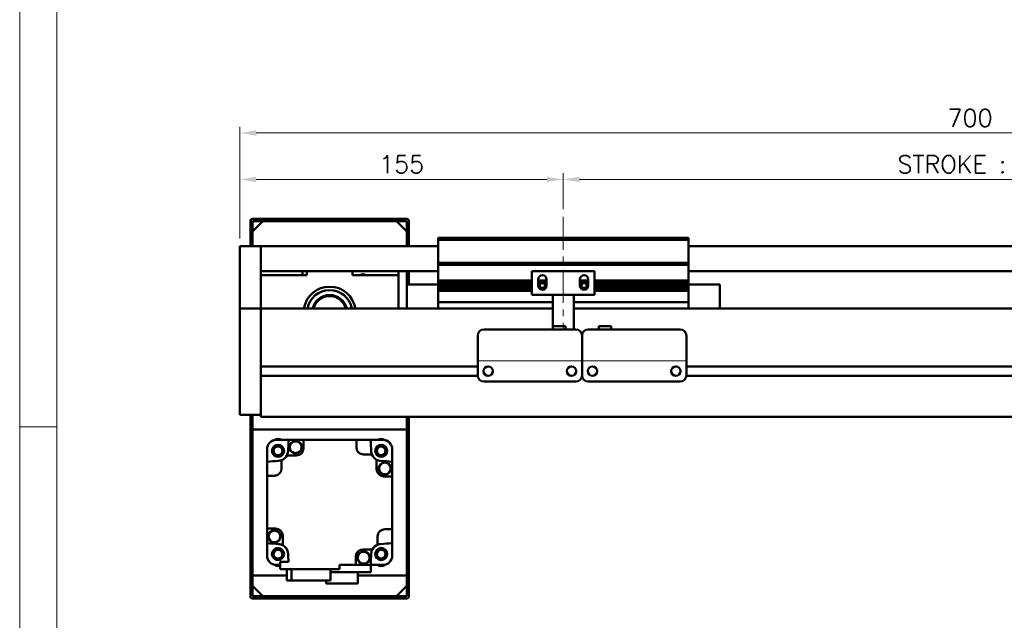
# Model space of a CAD drawing. Header units: millimetres. Extents: x 46891 to 50037, y 6223 to 9583.
# Tile 2 of 5: x 48547 to 49019, y 8963 to 9251. Entities that reach past the tile are written whole.
import ezdxf

# ---------------------------------------------------------------- set-up
doc = ezdxf.new("R2010")
doc.units = ezdxf.units.MM
doc.header["$LTSCALE"] = 0.5
doc.linetypes.add('CENTER', pattern=[50.8, 31.75, -6.35, 6.35, -6.35])
doc.layers.get('0').update_dxf_attribs({"lineweight": 20})
doc.layers.add('1', color=1, linetype='CENTER', lineweight=13)
doc.layers.add('외형선(ISO)', color=7, linetype='Continuous', lineweight=50)
doc.styles.add('DSR TEXT', font='romans.shx', dxfattribs={"bigfont": 'whgtxt.shx'})
doc.styles.get("Standard").update_dxf_attribs({"font": 'romans.shx', "bigfont": 'whgtxt.shx'})
doc.dimstyles.new('DSR', dxfattribs={"dimscale": 2, "dimtxt": 3, "dimasz": 3, "dimexe": 0.5, "dimexo": 0.5, "dimgap": 0.5, "dimtad": 1, "dimdsep": 46, "dimtxsty": 'Standard', "dimcen": 2.5, "dimclrd": 4, "dimclre": 4, "dimclrt": 2, "dimadec": 0, "dimazin": 2, "dimtfac": 1, "dimtmove": 0, "dimatfit": 3, "dimfxl": 0, "dimlwd": -1, "dimlwe": -1, "dimarcsym": 0})

# ---------------------------------------------------------------- blocks, each defined once
blk = doc.blocks.new('A$C1C1952E1')
at = {"color": 1}
blk.add_lwpolyline([(0, 0), (420, 0), (420, 297), (0, 297)], close=True, dxfattribs=at)
at = {"color": 3}
blk.add_lwpolyline([(5, 5), (415, 5), (415, 292), (5, 292)], close=True, dxfattribs=at)
blk = doc.blocks.new('*D117')
at = {"color": 1, "linetype": 'ByBlock'}
for p, q in [((48807.26, 9160.24), (48807.26, 9177.59)), ((49207.26, 9160.24), (49207.26, 9177.59)), ((48815.06, 9174.59), (49199.46, 9174.59))]:
    blk.add_line(p, q, dxfattribs=at)
at = {"color": 1}
for points in [[(48815.06, 9175.89), (48815.06, 9173.29), (48807.26, 9174.59)], [(49199.46, 9175.89), (49199.46, 9173.29), (49207.26, 9174.59)]]:
    blk.add_solid(points, dxfattribs=at)
at = {"layer": 'Defpoints', "color": 0}
for p in [(49207.26, 9174.59), (48807.26, 9156.64), (49207.26, 9156.64)]:
    blk.add_point(p, dxfattribs=at)
at = {"color": 3, "insert": (49007.26, 9181.79), "char_height": 8.4, "attachment_point": 5, "style": 'DSR TEXT'}
blk.add_mtext('STROKE : 400', dxfattribs=at)
blk = doc.blocks.new('*D118')
at = {"color": 1, "linetype": 'ByBlock'}
for p, q in [((48652.26, 9146.24), (48652.26, 9177.59)), ((48807.26, 9160.24), (48807.26, 9177.59)), ((48799.46, 9174.59), (48660.06, 9174.59))]:
    blk.add_line(p, q, dxfattribs=at)
at = {"color": 1}
for points in [[(48660.06, 9175.89), (48660.06, 9173.29), (48652.26, 9174.59)], [(48799.46, 9175.89), (48799.46, 9173.29), (48807.26, 9174.59)]]:
    blk.add_solid(points, dxfattribs=at)
at = {"layer": 'Defpoints', "color": 0}
for p in [(48652.26, 9174.59), (48807.26, 9156.64), (48652.26, 9142.64)]:
    blk.add_point(p, dxfattribs=at)
at = {"color": 3, "insert": (48729.76, 9181.79), "char_height": 8.4, "attachment_point": 5, "style": 'DSR TEXT'}
blk.add_mtext('155', dxfattribs=at)
blk = doc.blocks.new('*D119')
at = {"color": 1, "linetype": 'ByBlock'}
for p, q in [((48652.26, 9146.24), (48652.26, 9199.87)), ((49352.26, 9146.24), (49352.26, 9199.87)), ((48660.06, 9196.87), (49344.46, 9196.87))]:
    blk.add_line(p, q, dxfattribs=at)
at = {"color": 1}
for points in [[(48660.06, 9198.17), (48660.06, 9195.57), (48652.26, 9196.87)], [(49344.46, 9198.17), (49344.46, 9195.57), (49352.26, 9196.87)]]:
    blk.add_solid(points, dxfattribs=at)
at = {"layer": 'Defpoints', "color": 0}
for p in [(49352.26, 9196.87), (48652.26, 9142.64), (49352.26, 9142.64)]:
    blk.add_point(p, dxfattribs=at)
at = {"color": 3, "insert": (49002.26, 9204.07), "char_height": 8.4, "attachment_point": 5, "style": 'DSR TEXT'}
blk.add_mtext('700', dxfattribs=at)

msp = doc.modelspace()

# ---------------------------------------------------------------- linework, layer by layer
msp.add_line((48866.25573, 9087.64039), (48766.25573, 9087.64039))
at = {"color": 1}
msp.add_line((48564.41227, 9055.90155), (48546.67132, 9055.90155), dxfattribs=at)
at = {"layer": '1'}
msp.add_line((48807.25573, 9156.64025), (48807.25573, 9102.64025), dxfattribs=at)
at = {"layer": '외형선(ISO)'}
for p, q in [((48657.25573, 9154.64025), (48657.25573, 9142.64025)), ((48666.25573, 9155.64025), (48658.25573, 9155.64025)), ((48658.25573, 9149.64025), (48663.25573, 9154.64025)), ((48658.25573, 9142.64025), (48658.25573, 9154.14025)), ((48658.75573, 9154.64025), (48666.25573, 9154.64025)), ((48727.25573, 9154.64025), (48663.25573, 9154.64025)), ((48666.25573, 9154.64025), (48666.25573, 9155.64025)), ((48666.25573, 9155.64025), (48670.25573, 9155.64025)), ((48670.25573, 9155.64025), (48670.25573, 9154.64025)), ((48720.25573, 9155.64025), (48670.25573, 9155.64025)), ((48670.25573, 9154.64025), (48720.25573, 9154.64025)), ((48720.25573, 9154.64025), (48720.25573, 9155.64025)), ((48720.25573, 9155.64025), (48724.25573, 9155.64025)), ((48724.25573, 9155.64025), (48724.25573, 9154.64025)), ((48732.25573, 9155.64025), (48724.25573, 9155.64025)), ((48724.25573, 9154.64025), (48731.75573, 9154.64025)), ((48727.25573, 9154.64025), (48732.25573, 9149.64025)), ((48732.25573, 9154.14025), (48732.25573, 9142.64025)), ((48733.25573, 9142.64025), (48733.25573, 9154.64025)), ((48658.25573, 9149.64025), (48658.25573, 9142.64025)), ((48732.25573, 9142.64025), (48732.25573, 9149.64025)), ((48747.25573, 9145.64025), (48747.25573, 9146.64025)), ((48867.25573, 9146.64025), (48747.25573, 9146.64025)), ((48747.25573, 9134.64025), (48747.25573, 9145.64025)), ((48747.25573, 9145.64025), (48867.25573, 9145.64025)), ((48867.25573, 9146.64025), (48867.25573, 9145.64025)), ((48867.25573, 9145.64025), (48867.25573, 9134.64025)), ((48652.25573, 9142.64025), (48652.25573, 9140.64025)), ((48662.25573, 9142.64025), (48652.25573, 9142.64025)), ((48652.25573, 9139.85573), (48652.25573, 9140.64025)), ((48652.25573, 9139.35702), (48652.25573, 9139.85573)), ((48652.25573, 9139.35702), (48652.25573, 9138.28854)), ((48652.25573, 9138.28854), (48652.25573, 9135.30273)), ((48662.25573, 9140.64025), (48662.25573, 9142.64025)), ((48662.25573, 9142.64025), (48747.25573, 9142.64025)), ((48662.25573, 9142.64025), (48662.25573, 9140.64025)), ((48662.25573, 9140.64025), (48662.25573, 9139.85573)), ((48662.25573, 9139.85573), (48662.25573, 9140.64025)), ((48662.25573, 9139.85573), (48662.25573, 9139.35702)), ((48662.25573, 9139.35702), (48662.25573, 9139.85573)), ((48662.25573, 9138.28854), (48662.25573, 9139.35702)), ((48662.25573, 9139.35702), (48662.25573, 9138.28854)), ((48662.25573, 9135.30273), (48662.25573, 9138.28854)), ((48662.25573, 9138.28854), (48662.25573, 9135.30273)), ((48867.25573, 9142.64025), (49342.25573, 9142.64025)), ((48652.25573, 9126.73843), (48652.25573, 9135.30273)), ((48662.25573, 9135.30273), (48662.25573, 9126.73843)), ((48662.25573, 9131.14025), (48662.25573, 9135.30273)), ((48747.25573, 9133.64025), (48747.25573, 9134.64025)), ((48747.25573, 9134.64025), (48867.25573, 9134.64025)), ((48747.25573, 9132.64025), (48747.25573, 9133.64025)), ((48747.25573, 9133.64025), (48867.25573, 9133.64025)), ((48867.25573, 9134.64025), (48867.25573, 9133.64025)), ((48867.25573, 9133.64025), (48867.25573, 9132.64025)), ((48662.25573, 9130.64025), (48747.25573, 9130.64025)), ((48684.25573, 9128.64025), (48662.25573, 9128.64025)), ((48682.25573, 9130.64025), (48682.25573, 9128.64025)), ((48684.25573, 9130.64025), (48684.25573, 9128.64025)), ((48706.25573, 9128.64025), (48706.25573, 9130.64025)), ((48728.25573, 9128.64025), (48706.25573, 9128.64025)), ((48728.25573, 9130.64025), (48728.25573, 9128.64025)), ((48728.25573, 9112.64025), (48728.25573, 9128.64025)), ((48732.25573, 9124.14025), (48732.25573, 9130.64025)), ((48732.25573, 9130.64025), (48732.25573, 9124.14025)), ((48733.25573, 9124.14025), (48733.25573, 9130.64025)), ((48747.25573, 9126.14025), (48747.25573, 9132.64025)), ((48822.25573, 9130.64025), (48792.25573, 9130.64025)), ((48792.25573, 9119.24025), (48792.25573, 9130.64025)), ((48822.25573, 9130.64025), (48822.25573, 9119.24025)), ((48867.25573, 9132.64025), (48867.25573, 9126.14025)), ((48867.25573, 9130.64025), (49342.25573, 9130.64025)), ((48652.25573, 9124.64314), (48652.25573, 9126.73843)), ((48652.25573, 9113.22119), (48652.25573, 9124.64314)), ((48662.25573, 9126.73843), (48662.25573, 9124.64314)), ((48662.25573, 9124.64314), (48662.25573, 9113.22119)), ((48732.25573, 9124.14025), (48732.25573, 9112.64025)), ((48747.25573, 9124.14025), (48732.25573, 9124.14025)), ((48747.25573, 9125.64025), (48747.25573, 9126.14025)), ((48747.25573, 9126.14025), (48792.25573, 9126.14025)), ((48747.25573, 9125.14025), (48747.25573, 9125.64025)), ((48747.25573, 9125.64025), (48792.25573, 9125.64025)), ((48747.25573, 9124.14025), (48747.25573, 9125.14025)), ((48747.25573, 9125.14025), (48792.25573, 9125.14025)), ((48747.25573, 9123.64025), (48747.25573, 9124.14025)), ((48747.25573, 9124.14025), (48792.25573, 9124.14025)), ((48795.25573, 9123.64025), (48795.25573, 9126.64025)), ((48795.25573, 9126.14025), (48799.25573, 9126.14025)), ((48795.25573, 9125.64025), (48799.25573, 9125.64025)), ((48795.25573, 9125.14025), (48799.25573, 9125.14025)), ((48795.25573, 9124.14025), (48796.13249, 9124.14025)), ((48798.37897, 9124.14025), (48799.25573, 9124.14025)), ((48799.25573, 9126.64025), (48799.25573, 9123.64025)), ((48815.25573, 9123.64025), (48815.25573, 9126.64025)), ((48815.25573, 9126.14025), (48819.25573, 9126.14025)), ((48815.25573, 9125.64025), (48819.25573, 9125.64025)), ((48815.25573, 9125.14025), (48819.25573, 9125.14025)), ((48815.25573, 9124.14025), (48816.13249, 9124.14025)), ((48818.37897, 9124.14025), (48819.25573, 9124.14025)), ((48819.25573, 9126.64025), (48819.25573, 9123.64025)), ((48822.25573, 9126.14025), (48867.25573, 9126.14025)), ((48822.25573, 9125.64025), (48867.25573, 9125.64025)), ((48822.25573, 9125.14025), (48867.25573, 9125.14025)), ((48822.25573, 9124.14025), (48867.25573, 9124.14025)), ((48867.25573, 9126.14025), (48867.25573, 9125.64025)), ((48867.25573, 9125.64025), (48867.25573, 9125.14025)), ((48867.25573, 9125.14025), (48867.25573, 9124.14025)), ((48867.25573, 9124.14025), (48882.25573, 9124.14025)), ((48867.25573, 9124.14025), (48867.25573, 9123.64025)), ((48882.25573, 9112.64025), (48882.25573, 9124.14025)), ((48747.25573, 9123.14025), (48747.25573, 9123.64025)), ((48747.25573, 9123.64025), (48792.25573, 9123.64025)), ((48747.25573, 9122.14025), (48747.25573, 9123.14025)), ((48747.25573, 9123.14025), (48792.25573, 9123.14025)), ((48747.25573, 9121.64025), (48747.25573, 9122.14025)), ((48747.25573, 9122.14025), (48792.25573, 9122.14025)), ((48747.25573, 9121.14025), (48747.25573, 9121.64025)), ((48747.25573, 9121.64025), (48792.25573, 9121.64025)), ((48747.25573, 9116.64025), (48747.25573, 9121.14025)), ((48747.25573, 9121.14025), (48792.25573, 9121.14025)), ((48802.25573, 9119.24025), (48792.25573, 9119.24025)), ((48795.25573, 9123.64025), (48796.02623, 9123.64025)), ((48795.31924, 9123.14025), (48796.13249, 9123.14025)), ((48795.93286, 9122.14025), (48798.57861, 9122.14025)), ((48798.37897, 9123.14025), (48799.19222, 9123.14025)), ((48798.48523, 9123.64025), (48799.25573, 9123.64025)), ((48802.25573, 9119.74025), (48802.25573, 9119.24025)), ((48812.25573, 9119.24025), (48802.25573, 9119.24025)), ((48802.25573, 9117.14025), (48802.25573, 9119.24025)), ((48812.25573, 9119.24025), (48812.25573, 9119.74025)), ((48822.25573, 9119.24025), (48812.25573, 9119.24025)), ((48812.25573, 9119.24025), (48812.25573, 9117.14025)), ((48815.25573, 9123.64025), (48816.02623, 9123.64025)), ((48815.31924, 9123.14025), (48816.13249, 9123.14025)), ((48815.93286, 9122.14025), (48818.57861, 9122.14025)), ((48818.37897, 9123.14025), (48819.19222, 9123.14025)), ((48818.48523, 9123.64025), (48819.25573, 9123.64025)), ((48822.25573, 9123.64025), (48867.25573, 9123.64025)), ((48822.25573, 9123.14025), (48867.25573, 9123.14025)), ((48822.25573, 9122.14025), (48867.25573, 9122.14025)), ((48822.25573, 9121.64025), (48867.25573, 9121.64025)), ((48822.25573, 9121.14025), (48867.25573, 9121.14025)), ((48867.25573, 9123.64025), (48867.25573, 9123.14025)), ((48867.25573, 9123.14025), (48867.25573, 9122.14025)), ((48867.25573, 9122.14025), (48867.25573, 9121.64025)), ((48867.25573, 9121.64025), (48867.25573, 9121.14025)), ((48867.25573, 9121.14025), (48867.25573, 9116.64025)), ((48747.25573, 9116.64025), (48747.25573, 9115.64025)), ((48747.25573, 9112.64025), (48747.25573, 9115.64025)), ((48747.25573, 9115.64025), (48802.25573, 9115.64025)), ((48802.25573, 9117.14025), (48802.25573, 9104.1404)), ((48812.25573, 9102.64041), (48812.25573, 9117.14025)), ((48812.25573, 9115.64025), (48867.25573, 9115.64025)), ((48867.25573, 9115.64025), (48867.25573, 9116.64025)), ((48867.25573, 9115.64025), (48867.25573, 9112.64025)), ((48652.25573, 9112.64025), (48652.25573, 9113.22119)), ((48652.25573, 9112.64025), (48652.25573, 9109.64025)), ((48662.25573, 9112.64025), (48652.25573, 9112.64025)), ((48662.25573, 9113.22119), (48662.25573, 9112.64025)), ((48662.25573, 9112.64025), (48662.25573, 9109.64025)), ((48802.25573, 9112.64025), (48662.25573, 9112.64025)), ((48662.25573, 9109.64025), (48662.25573, 9112.64025)), ((49342.25573, 9112.64025), (48812.25573, 9112.64025)), ((48652.25573, 9066.88289), (48652.25573, 9109.64025)), ((48662.25573, 9085.09025), (48662.25573, 9109.64025)), ((48662.25573, 9109.64025), (48662.25573, 9066.88289)), ((48769.25573, 9102.64041), (48813.25573, 9102.64041)), ((48802.25573, 9104.1404), (48802.25573, 9102.64041)), ((48802.25573, 9104.1404), (48808.25573, 9104.1404)), ((48808.25573, 9104.1404), (48808.25573, 9102.64041)), ((48819.25573, 9102.64041), (48863.25573, 9102.64041)), ((48830.25573, 9104.1404), (48824.25573, 9104.1404)), ((48824.25573, 9102.64041), (48824.25573, 9104.1404)), ((48830.25573, 9102.64041), (48830.25573, 9104.1404)), ((48766.25573, 9089.64041), (48766.25573, 9099.64041)), ((48816.25573, 9099.64041), (48816.25573, 9089.64041)), ((48816.25573, 9089.64041), (48816.25573, 9099.64041)), ((48866.25573, 9099.64041), (48866.25573, 9089.64041)), ((48766.25573, 9089.64041), (48766.25573, 9087.6404)), ((48766.25573, 9087.64037), (48766.25573, 9087.6404)), ((48766.25573, 9087.14037), (48766.25573, 9087.64037)), ((48766.25573, 9080.64037), (48766.25573, 9087.14037)), ((48816.25573, 9087.6404), (48816.25573, 9089.64041)), ((48816.25573, 9089.64041), (48816.25573, 9087.6404)), ((48816.25573, 9087.6404), (48816.25573, 9087.64037)), ((48816.25573, 9087.64037), (48816.25573, 9087.6404)), ((48816.25573, 9087.64037), (48816.25573, 9087.14037)), ((48816.25573, 9087.14037), (48816.25573, 9087.64037)), ((48816.25573, 9087.14037), (48816.25573, 9080.64037)), ((48816.25573, 9080.64037), (48816.25573, 9087.14037)), ((48866.25573, 9087.6404), (48866.25573, 9089.64041)), ((48866.25573, 9087.6404), (48866.25573, 9087.64037)), ((48866.25573, 9087.64037), (48866.25573, 9087.14037)), ((48866.25573, 9087.14037), (48866.25573, 9080.64037)), ((48766.25573, 9084.89025), (48662.25573, 9084.89025)), ((48771.27907, 9084.89025), (48771.2324, 9084.89025)), ((48811.27907, 9084.89025), (48811.2324, 9084.89025)), ((49170.25573, 9084.89025), (48866.25573, 9084.89025)), ((48766.26618, 9080.39025), (48662.25573, 9080.39025)), ((48662.25573, 9066.88289), (48662.25573, 9080.19025)), ((48769.25573, 9077.64037), (48813.25573, 9077.64037)), ((48816.26618, 9080.39025), (48816.24529, 9080.39025)), ((48819.25573, 9077.64037), (48863.25573, 9077.64037)), ((49170.26618, 9080.39025), (48866.24529, 9080.39025)), ((48652.25573, 9066.88289), (48652.25573, 9064.76157)), ((48652.25573, 9061.64025), (48652.25573, 9064.76157)), ((48662.25573, 9066.88289), (48662.25573, 9064.76157)), ((48662.25573, 9064.76157), (48662.25573, 9066.88289)), ((48662.25573, 9060.64025), (48662.25573, 9064.76157)), ((48662.25573, 9064.76157), (48662.25573, 9061.64025)), ((48662.25573, 9061.64025), (48652.25573, 9061.64025)), ((48657.25573, 9061.64025), (48657.25573, 8974.64025)), ((48658.25573, 9061.64025), (48658.25573, 9054.64025)), ((48658.25573, 8975.14025), (48658.25573, 9061.64025)), ((48662.25573, 9060.64025), (49342.25573, 9060.64025)), ((48732.25573, 9054.64025), (48732.25573, 9060.64025)), ((48732.25573, 9060.64025), (48732.25573, 8975.14025)), ((48733.25573, 8974.64025), (48733.25573, 9060.64025)), ((48658.25573, 9054.64025), (48732.25573, 9054.64025)), ((48669.5604, 9049.64025), (48668.79822, 9049.64025)), ((48669.75573, 9049.64025), (48669.5604, 9049.64025)), ((48669.75573, 9049.64025), (48675.69636, 9049.64025)), ((48682.75573, 9049.64025), (48675.69636, 9049.64025)), ((48708.05573, 9049.64025), (48682.75573, 9049.64025)), ((48682.75573, 9049.64025), (48682.75573, 9045.64025)), ((48714.8151, 9049.64025), (48708.05573, 9049.64025)), ((48708.05573, 9046.14025), (48708.05573, 9049.64025)), ((48720.75573, 9049.64025), (48714.8151, 9049.64025)), ((48720.95106, 9049.64025), (48720.75573, 9049.64025)), ((48721.71325, 9049.64025), (48720.95106, 9049.64025)), ((48665.25573, 9046.09776), (48665.25573, 9045.33558)), ((48665.25573, 9045.33558), (48665.25573, 9045.14025)), ((48665.25573, 9039.19962), (48665.25573, 9045.14025)), ((48725.25573, 9045.33558), (48725.25573, 9046.09776)), ((48725.25573, 9045.14025), (48725.25573, 9045.33558)), ((48725.25573, 9039.19962), (48725.25573, 9045.14025)), ((48665.25573, 9032.44025), (48665.25573, 9039.19962)), ((48672.25573, 9039.91887), (48672.25573, 9035.94025)), ((48679.25573, 9042.14025), (48674.74765, 9042.14025)), ((48715.53436, 9042.64025), (48711.55573, 9042.64025)), ((48717.75573, 9035.64025), (48717.75573, 9040.14833)), ((48725.25573, 9039.19962), (48725.25573, 9032.14025)), ((48668.75573, 9032.44025), (48665.25573, 9032.44025)), ((48665.25573, 9032.44025), (48665.25573, 9007.14025)), ((48725.25573, 9032.14025), (48721.25573, 9032.14025)), ((48725.25573, 9006.84025), (48725.25573, 9032.14025)), ((48665.25573, 9007.14025), (48669.25573, 9007.14025)), ((48665.25573, 9000.08088), (48665.25573, 9007.14025)), ((48721.75573, 9006.84025), (48725.25573, 9006.84025)), ((48725.25573, 9000.08088), (48725.25573, 9006.84025)), ((48672.75573, 9003.64025), (48672.75573, 8999.13217)), ((48718.25573, 8999.36163), (48718.25573, 9003.34025)), ((48665.25573, 8994.14025), (48665.25573, 9000.08088)), ((48711.25573, 8997.14025), (48715.76381, 8997.14025)), ((48725.25573, 9000.08088), (48725.25573, 8994.14025)), ((48665.25573, 8994.14025), (48665.25573, 8993.94492)), ((48665.25573, 8993.94492), (48665.25573, 8993.18274)), ((48707.75573, 8989.64025), (48707.75573, 8993.64025)), ((48715.05573, 8986.24025), (48715.05573, 8992.85158)), ((48725.25573, 8993.94492), (48725.25573, 8994.14025)), ((48725.25573, 8993.18274), (48725.25573, 8993.94492)), ((48668.79822, 8989.64025), (48669.5604, 8989.64025)), ((48669.5604, 8989.64025), (48669.75573, 8989.64025)), ((48671.55573, 8989.64025), (48669.75573, 8989.64025)), ((48675.58056, 8991.14025), (48671.55573, 8991.14025)), ((48671.55573, 8991.14025), (48671.55573, 8987.64025)), ((48671.55573, 8987.64025), (48699.95573, 8987.64025)), ((48674.77765, 8987.64025), (48674.77765, 8982.14025)), ((48676.96773, 8982.14025), (48676.96773, 8987.64025)), ((48695.73381, 8982.14025), (48695.73381, 8987.64025)), ((48699.95573, 8987.64025), (48699.95573, 8989.64025)), ((48699.95573, 8989.64025), (48707.75573, 8989.64025)), ((48707.75573, 8989.64025), (48714.8151, 8989.64025)), ((48720.75573, 8989.64025), (48715.05573, 8989.64025)), ((48720.75573, 8989.64025), (48720.95106, 8989.64025)), ((48720.95106, 8989.64025), (48721.71325, 8989.64025)), ((48674.77765, 8984.64025), (48658.25573, 8984.64025)), ((48658.25573, 8984.64025), (48658.25573, 8979.64025)), ((48695.73381, 8986.24025), (48715.05573, 8986.24025)), ((48708.70573, 8980.84025), (48708.70573, 8986.24025)), ((48732.25573, 8984.64025), (48708.70573, 8984.64025)), ((48732.25573, 8979.64025), (48732.25573, 8984.64025)), ((48663.25573, 8974.64025), (48658.25573, 8979.64025)), ((48674.77765, 8982.14025), (48676.96773, 8982.14025)), ((48676.96773, 8982.14025), (48695.73381, 8982.14025)), ((48693.60573, 8980.84025), (48693.60573, 8982.14025)), ((48693.60573, 8980.84025), (48708.70573, 8980.84025)), ((48732.25573, 8979.64025), (48727.25573, 8974.64025)), ((48658.25573, 8973.64025), (48666.25573, 8973.64025)), ((48666.25573, 8974.64025), (48658.75573, 8974.64025)), ((48663.25573, 8974.64025), (48727.25573, 8974.64025)), ((48666.25573, 8973.64025), (48666.25573, 8974.64025)), ((48670.25573, 8973.64025), (48666.25573, 8973.64025)), ((48670.25573, 8974.64025), (48670.25573, 8973.64025)), ((48720.25573, 8974.64025), (48670.25573, 8974.64025)), ((48670.25573, 8973.64025), (48720.25573, 8973.64025)), ((48720.25573, 8973.64025), (48720.25573, 8974.64025)), ((48724.25573, 8973.64025), (48720.25573, 8973.64025)), ((48724.25573, 8974.64025), (48724.25573, 8973.64025)), ((48731.75573, 8974.64025), (48724.25573, 8974.64025)), ((48724.25573, 8973.64025), (48732.25573, 8973.64025))]:
    msp.add_line(p, q, dxfattribs=at)
for centre, radius in [((48771.25573, 9082.64037), 2.25), ((48811.25573, 9082.64037), 2.25), ((48821.25573, 9082.64037), 2.25), ((48861.25573, 9082.64037), 2.25), ((48678.95977, 9046.12896), 3), ((48678.95977, 9046.12896), 2.95), ((48678.95977, 9046.12896), 2.8), ((48670.50699, 9044.38899), 2.9), ((48670.50699, 9044.38899), 2.7), ((48670.50699, 9044.38899), 2.5), ((48670.50699, 9044.38899), 2.1), ((48720.00447, 9044.38899), 2.9), ((48720.00447, 9044.38899), 2.7), ((48720.00447, 9044.38899), 2.5), ((48720.00447, 9044.38899), 2.1), ((48721.74444, 9035.93621), 3), ((48721.74444, 9035.93621), 2.95), ((48721.74444, 9035.93621), 2.8), ((48668.76702, 9003.34429), 3), ((48668.76702, 9003.34429), 2.95), ((48668.76702, 9003.34429), 2.8), ((48670.50699, 8994.89151), 2.9), ((48670.50699, 8994.89151), 2.7), ((48670.50699, 8994.89151), 2.5), ((48670.50699, 8994.89151), 2.1), ((48720.00447, 8994.89151), 2.9), ((48720.00447, 8994.89151), 2.7), ((48720.00447, 8994.89151), 2.5), ((48720.00447, 8994.89151), 2.1), ((48711.55169, 8993.15154), 3), ((48711.55169, 8993.15154), 2.95), ((48711.55169, 8993.15154), 2.8)]:
    msp.add_circle(centre, radius, dxfattribs=at)
for centre, radius, start, end in [((48658.25573, 9154.64025), 1, 90, 180), ((48658.75573, 9154.14025), 0.5, 90, 180), ((48731.75573, 9154.14025), 0.5, 0, 90), ((48732.25573, 9154.64025), 1, 0, 90), ((48711.25573, 9126.64025), 2.4585, 54.4397249, 125.5602751), ((48797.25573, 9126.64025), 2, 0, 180), ((48817.25573, 9126.64025), 2, 0, 180), ((48797.25573, 9123.64025), 1.2295, 156.0042187, 180), ((48797.25573, 9123.64025), 1.2295, 23.9957813, 156.0042187), ((48797.25573, 9123.64025), 1.2295, 0, 23.9957813), ((48817.25573, 9123.64025), 1.2295, 156.0042187, 180), ((48817.25573, 9123.64025), 1.2295, 23.9957813, 156.0042187), ((48817.25573, 9123.64025), 1.2295, 0, 23.9957813), ((48695.25573, 9110.64025), 12.5, 9.2068963, 170.7931037), ((48695.25573, 9110.64025), 10.85, 10.6221774, 169.3778226), ((48695.25573, 9110.64025), 8.5, 13.6089608, 166.3910392), ((48797.25573, 9123.64025), 2, 180, 0), ((48797.25573, 9123.64025), 1.2295, 180, 203.9957813), ((48797.25573, 9123.64025), 1.2295, 203.9957813, 336.0042187), ((48797.25573, 9123.64025), 1.2295, 336.0042187, 0), ((48817.25573, 9123.64025), 2, 180, 0), ((48817.25573, 9123.64025), 1.2295, 180, 203.9957813), ((48817.25573, 9123.64025), 1.2295, 203.9957813, 336.0042187), ((48817.25573, 9123.64025), 1.2295, 336.0042187, 0), ((48695.25573, 9110.64025), 8, 14.4775124, 165.5224876), ((48769.25573, 9099.64041), 3, 90, 180), ((48813.25573, 9099.64041), 3, 0, 90), ((48819.25573, 9099.64041), 3, 90, 180), ((48863.25573, 9099.64041), 3, 0, 90), ((48769.25573, 9080.64037), 3, 180, 270), ((48813.25573, 9080.64037), 3, 270, 0), ((48819.25573, 9080.64037), 3, 180, 270), ((48863.25573, 9080.64037), 3, 270, 0), ((48669.75573, 9045.14025), 4.5, 90, 180), ((48695.25573, 9019.64025), 40, 131.4096221, 131.7132003), ((48670.50699, 9047.38885), 2.75, 54.9539356, 125.0460644), ((48695.25573, 9019.64025), 39.5, 130.5804187, 130.5903874), ((49054.5103, 9019.64025), 380, 175.471937, 176.3124282), ((48711.91848, 9046.72517), 2.95, 81.175882, 98.824118), ((48336.00116, 9019.64025), 380, 3.6875718, 4.528063), ((48720.00447, 9047.38899), 2.75, 54.9489798, 125.0510202), ((48720.75573, 9045.14025), 4.5, 0, 90), ((48695.25573, 9019.64025), 39.5, 49.4096126, 49.4195813), ((48695.25573, 9019.64025), 40, 48.2867997, 48.5903779), ((48695.25573, 9019.64025), 40, 138.2867997, 138.5903779), ((48695.25573, 9019.64025), 39.5, 139.4096126, 139.4195813), ((48670.50699, 9044.38899), 4.8, 332.0638743, 356.3124282), ((48679.25573, 9045.64025), 3.5, 270, 0), ((48711.55573, 9046.14025), 3.5, 180, 270), ((48720.00447, 9044.38899), 4.8, 183.6875718, 201.3657575), ((48695.25573, 9019.64025), 40, 41.4096221, 41.7132003), ((48695.25573, 9019.64025), 39.5, 40.5804187, 40.5903874), ((48695.25573, 8660.38568), 380, 93.6875718, 94.528063), ((48670.50699, 9044.38899), 4.8, 273.6875718, 291.3657575), ((48670.50699, 9044.38899), 4.8, 291.3657575, 332.0638743), ((48720.00447, 9044.38899), 4.8, 201.3657575, 242.0638743), ((48720.00447, 9044.38899), 4.8, 242.0638743, 266.3124282), ((48695.25573, 8660.38568), 380, 85.471937, 86.3124282), ((48668.17082, 9036.303), 2.95, 171.175882, 188.824118), ((48668.75573, 9035.94025), 3.5, 270, 0), ((48721.25573, 9035.64025), 3.5, 180, 270), ((48669.25573, 9003.64025), 3.5, 0, 90), ((48721.75573, 9003.34025), 3.5, 90, 180), ((48722.34065, 9002.9775), 2.95, 351.175882, 8.824118), ((48695.25573, 9378.89482), 380, 265.471937, 266.3124282), ((48670.50699, 8994.89151), 4.8, 62.0638743, 86.3124282), ((48670.50699, 8994.89151), 4.8, 3.6875718, 62.0638743), ((48711.25573, 8993.64025), 3.5, 90, 180), ((48720.00447, 8994.89151), 4.8, 152.0638743, 176.3124282), ((48720.00447, 8994.89151), 4.8, 111.3657575, 152.0638743), ((48720.00447, 8994.89151), 4.8, 93.6875718, 111.3657575), ((48695.25573, 9378.89482), 380, 273.6875718, 274.528063), ((48669.75573, 8994.14025), 4.5, 180, 270), ((48695.25573, 9019.64025), 39.5, 220.5804187, 220.5903874), ((48695.25573, 9019.64025), 40, 221.4096221, 221.7132003), ((49054.5103, 9019.64025), 380, 183.6875718, 184.3012223), ((48336.00116, 9019.64025), 380, 355.471937, 356.3124282), ((48720.75573, 8994.14025), 4.5, 270, 0), ((48695.25573, 9019.64025), 40, 318.2867997, 318.5903779), ((48695.25573, 9019.64025), 39.5, 319.4096126, 319.4195813), ((48695.25573, 9019.64025), 40, 228.2867997, 228.5903779), ((48670.50699, 8991.89151), 2.75, 234.9489798, 292.4178897), ((48695.25573, 9019.64025), 39.5, 229.4096126, 229.4195813), ((48720.00447, 8991.89151), 2.75, 234.9489798, 305.0510202), ((48695.25573, 9019.64025), 39.5, 310.5804187, 310.5903874), ((48695.25573, 9019.64025), 40, 311.4096221, 311.7132003), ((48658.25573, 8974.64025), 1, 180, 270), ((48658.75573, 8975.14025), 0.5, 180, 270), ((48731.75573, 8975.14025), 0.5, 270, 0), ((48732.25573, 8974.64025), 1, 270, 0)]:
    msp.add_arc(centre, radius, start, end, dxfattribs=at)
for points in [[(48796.54042, 9122.64025), (48797.25573, 9122.64025), (48797.97104, 9122.64025)], [(48816.54042, 9122.64025), (48817.25573, 9122.64025), (48817.97104, 9122.64025)]]:
    msp.add_rational_spline(points, [1, 1.22950000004, 1], degree=2, dxfattribs=at)

# ---------------------------------------------------------------- block references
at = {"xscale": 3.548188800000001, "yscale": 3.548188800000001, "zscale": 3.548188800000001}
msp.add_blockref('A$C1C1952E1', (48546.67132, 8528.99552), dxfattribs=at)

# ---------------------------------------------------------------- dimensions: what is measured, and where the dimension line sits
for base, p1, p2, picture, middle in [((49352.25573, 9196.86819), (48652.25573, 9142.64025), (49352.25573, 9142.64025), '*D119', (49002.25573, 9204.06819)), ((48652.25573, 9174.5911), (48807.25573, 9156.64025), (48652.25573, 9142.64025), '*D118', (48729.75573, 9181.7911))]:
    dim = msp.add_linear_dim(base=base, p1=p1, p2=p2, dimstyle='DSR', override={"dimscale": 3, "dimtxt": 2.8, "dimasz": 2.600136, "dimexe": 1, "dimexo": 1.2, "dimgap": 1, "dimdec": 4, "dimtxsty": 'DSR TEXT', "dimclrd": 1, "dimclre": 1, "dimclrt": 3, "dimtdec": 4, "dimtix": 1})
    dim.commit()
    dim.dimension.update_dxf_attribs({"geometry": picture, "text_midpoint": middle})
dim = msp.add_linear_dim(base=(49207.25573, 9174.5911), p1=(48807.25573, 9156.64025), p2=(49207.25573, 9156.64025), text='STROKE : <>', dimstyle='DSR', override={"dimscale": 3, "dimtxt": 2.8, "dimasz": 2.600136, "dimexe": 1, "dimexo": 1.2, "dimgap": 1, "dimdec": 4, "dimtxsty": 'DSR TEXT', "dimclrd": 1, "dimclre": 1, "dimclrt": 3, "dimtdec": 4, "dimtix": 1})
dim.commit()
dim.dimension.update_dxf_attribs({"geometry": '*D117', "text_midpoint": (49007.25573, 9181.7911)})

doc.saveas('drawing.dxf')
